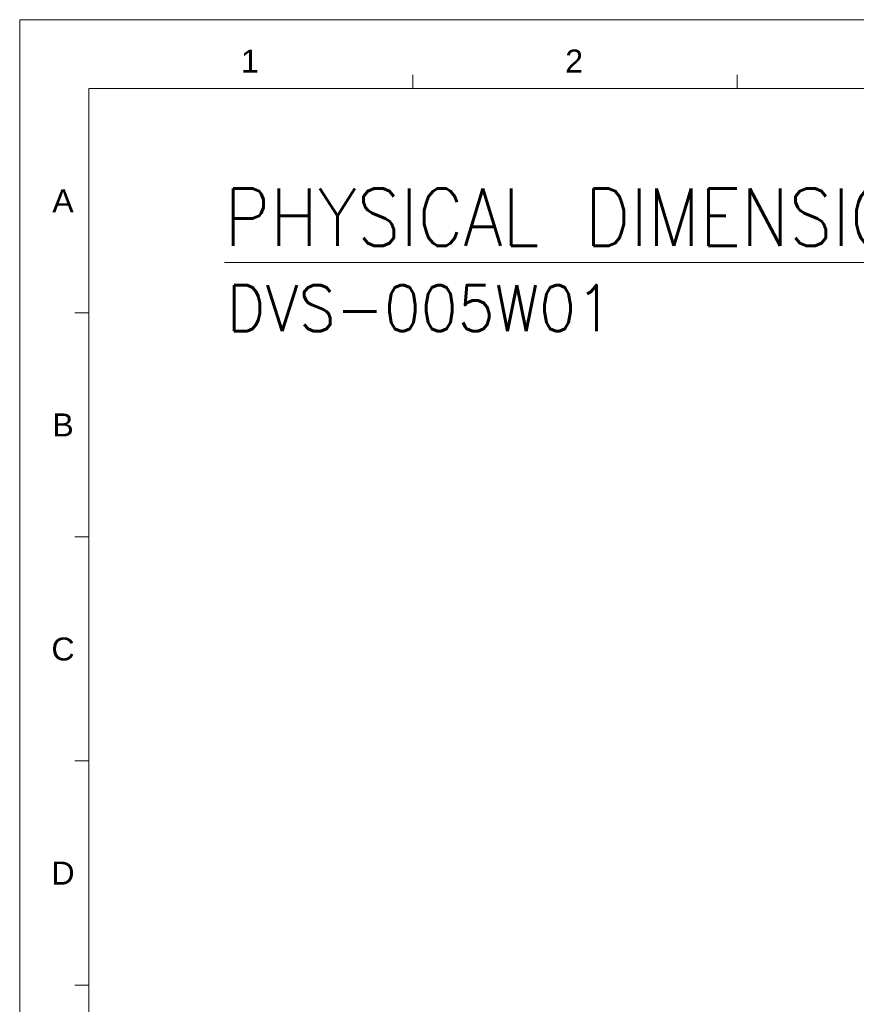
# Model space of a CAD drawing. Extents: x 1967 to 2561, y -57 to 363.
# Tile 3 of 14: x 1967 to 2148, y 149 to 363. Entities that reach past the tile are written whole.
import ezdxf
from ezdxf.enums import TextEntityAlignment as Align

# ---------------------------------------------------------------- set-up
doc = ezdxf.new("R2010")
doc.units = 0
doc.header["$LTSCALE"] = 15.367
doc.header["$MEASUREMENT"] = 0
doc.layers.get('0').update_dxf_attribs({"linetype": 'CONTINUOUS', "lineweight": 5})
doc.styles.get("Standard").update_dxf_attribs({"font": 'txt.shx', "width": 0.7})
doc.styles.add('TEXTSTYLE_1', font='arial.ttf')

msp = doc.modelspace()

# ---------------------------------------------------------------- linework, layer by layer
at = {"linetype": 'Continuous', "lineweight": 5}
for p, q in [((1966.511, 363.213), (2560.511, 363.213)), ((1966.511, 363.213), (1966.511, -56.787)), ((2052.011, 348.213), (2052.011, 351.213)), ((2122.511, 348.213), (2122.511, 351.213)), ((1981.511, 348.213), (2545.511, 348.213)), ((1981.511, 348.213), (1981.511, -41.787)), ((1981.511, 299.463), (1978.511, 299.463)), ((1981.511, 250.713), (1978.511, 250.713)), ((1981.511, 201.963), (1978.511, 201.963)), ((1981.511, 153.213), (1978.511, 153.213))]:
    msp.add_line(p, q, dxfattribs=at)
at = {"color": 0, "linetype": 'Continuous', "lineweight": 5}
msp.add_line((2011.024, 310.394), (2176.417, 310.394), dxfattribs=at)

# ---------------------------------------------------------------- texts
at = {"linetype": 'Continuous', "lineweight": 5, "style": 'TEXTSTYLE_1'}
for s, p in [('1', (2016.574, 351.718)), ('2', (2087.074, 351.718)), ('A', (1975.928, 321.307)), ('B', (1975.928, 272.557)), ('C', (1975.928, 223.807)), ('D', (1975.928, 175.057))]:
    msp.add_text(s, height=5, dxfattribs=at).set_placement(p, align=Align.CENTER)
at = {"color": 0, "linetype": 'Continuous', "lineweight": 5}
for s, height, width, p, p2 in [('PHYSICAL DIMENSIONS', 12.5, 0.75283, (2011.016, 314.003), (2177.266, 314.003)), ('DVS-005W01', 10, 0.884211, (2011.521, 295.46), (2095.521, 295.46))]:
    msp.add_text(s, height=height, dxfattribs=dict(at, width=width)).set_placement(p, p2, align=Align.FIT)

doc.saveas('drawing.dxf')
